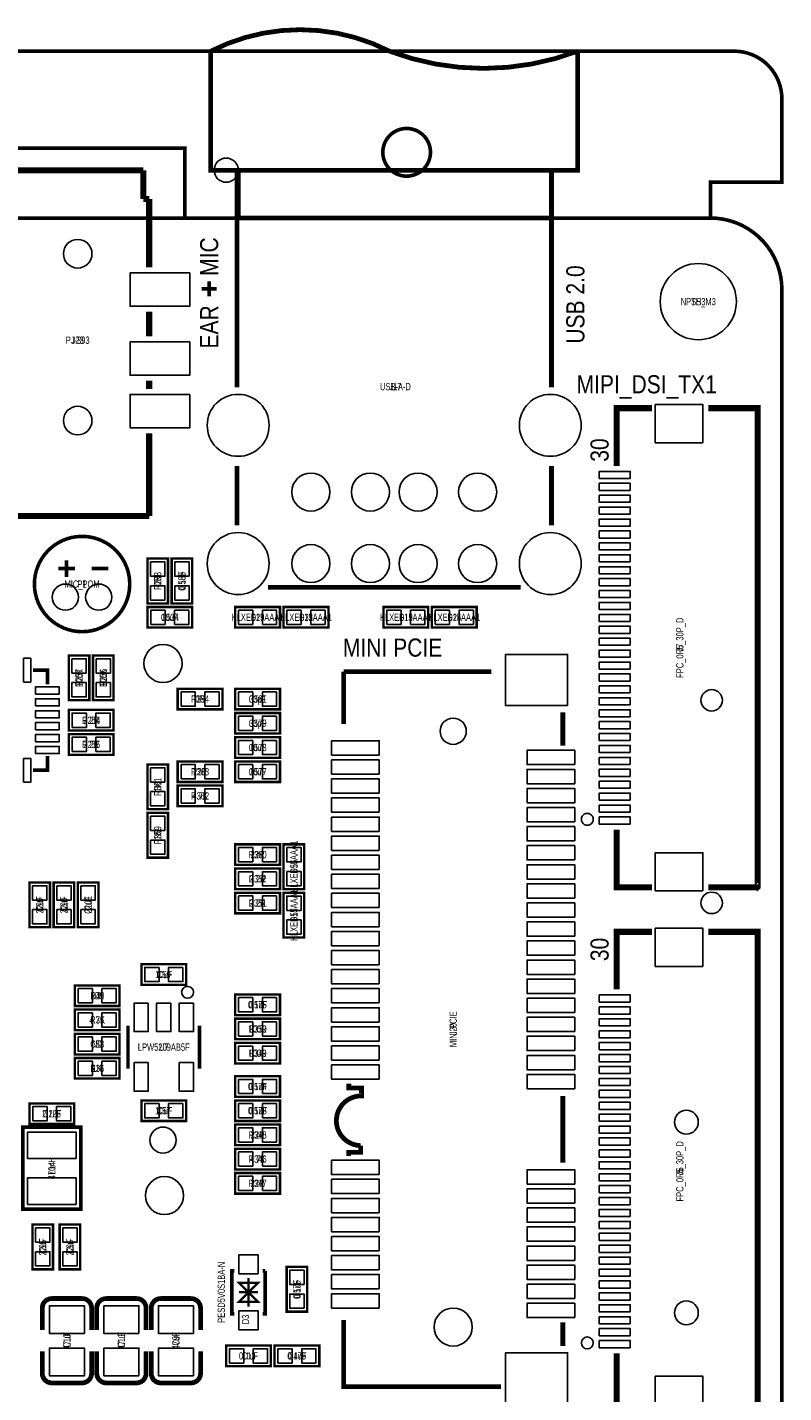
# Model space of a CAD drawing. Extents: x 0 to 125, y -10 to 88.
# Tile 10 of 10: x 93 to 125, y 31 to 88. Entities that reach past the tile are written whole.
import ezdxf
from ezdxf.enums import TextEntityAlignment as Align

# ---------------------------------------------------------------- set-up
doc = ezdxf.new("R2010")
doc.units = 0
for name, color, linetype in [('BG_OUTLINE', 12, 'CONTINUOUS'), ('BG_SILKSCREEN_TOP', 7, 'CONTINUOUS'), ('CV_SILKSCREEN_TOP', 52, 'CONTINUOUS'), ('PG_SILKSCREEN_TOP', 7, 'CONTINUOUS'), ('PIN_TOP', 92, 'CONTINUOUS'), ('RD_SILKSCREEN_TOP', 12, 'CONTINUOUS')]:
    doc.layers.add(name, color=color, linetype=linetype)

msp = doc.modelspace()

# ---------------------------------------------------------------- linework, layer by layer
at = {"layer": 'BG_OUTLINE', "const_width": 0.1524}
for points in [[(2.999994, 80.000094), (2.999994, 81.500091), (0, 81.500091), (0, 85.000084, -0.414214), (1.999996, 87.00008), (123.000008, 87.00008, -0.414214), (125.000004, 85.000084), (125.000004, 81.500091), (122.00001, 81.500091), (122.00001, 80.000094)], [(110.252002, 82.758077, 1), (108.252006, 82.758077, 1), (110.252002, 82.758077)], [(125.000004, 77.0001), (125.000004, 2.999994, -0.414214), (122.00001, 0), (2.999994, 0, -0.414214), (0, 2.999994), (0, 77.0001, -0.414214), (2.999994, 80.000094), (122.00001, 80.000094, -0.414214), (125.000004, 77.0001)]]:
    msp.add_lwpolyline(points, format="xyb", dxfattribs=at)
msp.add_lwpolyline([(91.059, 80.01), (91.059, 82.931), (99.949, 82.931), (99.949, 80.01)], dxfattribs=at)
at = {"layer": 'BG_SILKSCREEN_TOP'}
for points, const_width in [([(100.965, 77.343), (100.965, 76.708)], 0.1524), ([(100.6475, 77.0255), (101.2825, 77.0255)], 0.1524), ([(112.805566, 60.96635), (106.605476, 60.96635)], 0.2), ([(106.605781, 60.966045), (106.605781, 58.766151)], 0.2), ([(115.80556, 57.866153), (115.80556, 59.26615)], 0.2), ([(115.80556, 40.366163), (115.80556, 43.166157)], 0.2), ([(106.605781, 33.76615), (106.605781, 30.966156), (113.21636, 30.966156)], 0.2), ([(115.80556, 32.666153), (115.80556, 33.666151)], 0.2)]:
    msp.add_lwpolyline(points, dxfattribs=dict(at, const_width=const_width))
at = {"layer": 'BG_SILKSCREEN_TOP', "const_width": 0.2}
msp.add_lwpolyline([(106.819065, 40.640457), (106.819065, 40.800757), (107.323077, 40.800757), (107.323077, 41.079344, -0.98891), (107.346877, 43.166563), (107.358866, 43.166563), (107.358866, 43.492344), (106.825161, 43.492344), (106.825161, 43.676062)], format="xyb", dxfattribs=at)
at = {"layer": 'PG_SILKSCREEN_TOP'}
for points, const_width in [([(101.03198, 87.001121, -0.240364), (108.53199, 87.001121)], 0.2), ([(108.53199, 87.001121, 0.182961), (116.432, 87.001121)], 0.2), ([(97.630996, 64.643, 1.000001), (93.631004, 64.642975, 0.999999), (97.630996, 64.643)], 0.150012), ([(106.819065, 40.64066), (106.819065, 40.800757), (107.322976, 40.800757), (107.322976, 41.079445, -0.988668), (107.346775, 43.166563), (107.358663, 43.166563), (107.358663, 43.492445), (106.825059, 43.492445), (106.825059, 43.67624)], 0.2), ([(95.631, 34.662872), (94.361, 34.663126, 0.414214), (93.96095, 34.263076)], 0.199898), ([(96.03105, 33.343088), (96.03105, 34.263076, 0.4144), (95.631, 34.662872)], 0.199898), ([(97.917, 34.662872), (96.647, 34.663126, 0.414214), (96.24695, 34.263076)], 0.199898), ([(98.31705, 33.343088), (98.31705, 34.263076, 0.4144), (97.917, 34.662872)], 0.199898), ([(100.203, 34.662872), (98.933, 34.663126, 0.414214), (98.53295, 34.263076)], 0.199898), ([(100.60305, 33.343088), (100.60305, 34.263076, 0.4144), (100.203, 34.662872)], 0.199898), ([(93.96095, 32.442912), (93.96095, 31.522924, 0.414214), (94.361, 31.122874)], 0.199898), ([(96.24695, 32.442912), (96.24695, 31.522924, 0.414214), (96.647, 31.122874)], 0.199898), ([(98.53295, 32.442912), (98.53295, 31.522924, 0.414214), (98.933, 31.122874)], 0.199898), ([(94.361, 31.122874), (95.631, 31.122874, 0.414214), (96.03105, 31.522924)], 0.199898), ([(96.647, 31.122874), (97.917, 31.122874, 0.414214), (98.31705, 31.522924)], 0.199898), ([(98.933, 31.122874), (100.203, 31.122874, 0.414214), (100.60305, 31.522924)], 0.199898)]:
    msp.add_lwpolyline(points, format="xyb", dxfattribs=dict(at, const_width=const_width))
for points, const_width in [([(101.03198, 87.001121), (101.03198, 82.001131), (116.432, 82.001131), (116.432, 87.001121)], 0.2), ([(98.196781, 82.00009), (92.696868, 82.00009)], 0.254), ([(98.196781, 80.799889), (98.196781, 82.00009)], 0.254), ([(102.131978, 72.901124), (102.131978, 82.001131), (115.332002, 82.001131), (115.332002, 72.901124)], 0.2), ([(102.182092, 82.001131), (102.182092, 80.001135), (115.332002, 80.001135), (115.332002, 82.001131)], 0.2), ([(98.446971, 80.799889), (98.196781, 80.799889)], 0.254), ([(98.446971, 79.84998), (98.446971, 80.799889)], 0.254), ([(98.446971, 79.899993), (98.446971, 79.84998)], 0.254), ([(98.446971, 77.931289), (98.446971, 79.899993)], 0.254), ([(98.446971, 76.068885), (98.446971, 75.031092)], 0.254), ([(98.446971, 73.168993), (98.446971, 72.831173)], 0.254), ([(118.064001, 69.602248), (118.064001, 72.021141), (119.552898, 72.021141)], 0.254), ([(121.915098, 72.021141), (123.984004, 72.021141), (123.984004, 51.931037), (123.973996, 51.921054), (123.973895, 51.921156), (121.915098, 51.921156)], 0.254), ([(98.446971, 67.499992), (98.446971, 70.96887)], 0.254), ([(102.131978, 67.101136), (102.131978, 69.601131)], 0.2), ([(115.332002, 69.601131), (115.332002, 67.101136)], 0.2), ([(92.446983, 67.499992), (98.446971, 67.499992)], 0.254), ([(94.631002, 65.292986), (95.331001, 65.292986)], 0.150012), ([(94.980989, 64.942999), (94.980989, 65.642998)], 0.150012), ([(96.030999, 65.292986), (96.730998, 65.292986)], 0.150012), ([(99.2378, 65.7098), (99.2378, 63.8302), (98.3742, 63.8302), (98.3742, 65.7098), (99.2378, 65.7098)], 0.1016), ([(100.2538, 65.7098), (100.2538, 63.8302), (99.3902, 63.8302), (99.3902, 65.7098), (100.2538, 65.7098)], 0.1016), ([(114.031979, 64.501116), (103.432, 64.501116)], 0.2), ([(98.3742, 63.6778), (100.2538, 63.6778), (100.2538, 62.8142), (98.3742, 62.8142), (98.3742, 63.6778)], 0.1016), ([(102.0572, 63.6778), (103.9368, 63.6778), (103.9368, 62.8142), (102.0572, 62.8142), (102.0572, 63.6778)], 0.1016), ([(105.9688, 62.8142), (104.0892, 62.8142), (104.0892, 63.6778), (105.9688, 63.6778), (105.9688, 62.8142)], 0.1016), ([(108.2802, 63.6778), (110.1598, 63.6778), (110.1598, 62.8142), (108.2802, 62.8142), (108.2802, 63.6778)], 0.1016), ([(112.1918, 62.8142), (110.3122, 62.8142), (110.3122, 63.6778), (112.1918, 63.6778), (112.1918, 62.8142)], 0.1016), ([(95.9358, 61.6458), (95.9358, 59.7662), (95.0722, 59.7662), (95.0722, 61.6458), (95.9358, 61.6458)], 0.1016), ([(96.9518, 61.6458), (96.9518, 59.7662), (96.0882, 59.7662), (96.0882, 61.6458), (96.9518, 61.6458)], 0.1016), ([(94.174996, 60.427997), (94.174996, 61.027996), (93.574997, 61.027996)], 0.150012), ([(99.6442, 60.2488), (101.5238, 60.2488), (101.5238, 59.3852), (99.6442, 59.3852), (99.6442, 60.2488)], 0.1016), ([(103.9368, 59.3852), (102.0572, 59.3852), (102.0572, 60.2488), (103.9368, 60.2488), (103.9368, 59.3852)], 0.1016), ([(95.0722, 59.3598), (96.9518, 59.3598), (96.9518, 58.4962), (95.0722, 58.4962), (95.0722, 59.3598)], 0.1016), ([(103.9368, 58.3692), (102.0572, 58.3692), (102.0572, 59.2328), (103.9368, 59.2328), (103.9368, 58.3692)], 0.1016), ([(115.80556, 57.866153), (115.80556, 59.26615)], 0.2), ([(95.0722, 58.3438), (96.9518, 58.3438), (96.9518, 57.4802), (95.0722, 57.4802), (95.0722, 58.3438)], 0.1016), ([(103.9368, 57.3532), (102.0572, 57.3532), (102.0572, 58.2168), (103.9368, 58.2168), (103.9368, 57.3532)], 0.1016), ([(93.574997, 56.828004), (94.174996, 56.828004), (94.174996, 57.428003)], 0.150012), ([(98.3742, 55.1942), (98.3742, 57.0738), (99.2378, 57.0738), (99.2378, 55.1942), (98.3742, 55.1942)], 0.1016), ([(99.6442, 57.2008), (101.5238, 57.2008), (101.5238, 56.3372), (99.6442, 56.3372), (99.6442, 57.2008)], 0.1016), ([(103.9368, 56.3372), (102.0572, 56.3372), (102.0572, 57.2008), (103.9368, 57.2008), (103.9368, 56.3372)], 0.1016), ([(99.6442, 56.1848), (101.5238, 56.1848), (101.5238, 55.3212), (99.6442, 55.3212), (99.6442, 56.1848)], 0.1016), ([(99.2378, 55.0418), (99.2378, 53.1622), (98.3742, 53.1622), (98.3742, 55.0418), (99.2378, 55.0418)], 0.1016), ([(118.064001, 54.339846), (118.064001, 51.921156), (119.552898, 51.921156)], 0.254), ([(102.0572, 53.72194), (103.9368, 53.72194), (103.9368, 52.85834), (102.0572, 52.85834), (102.0572, 53.72194)], 0.1016), ([(104.9528, 53.72194), (104.9528, 51.84234), (104.0892, 51.84234), (104.0892, 53.72194), (104.9528, 53.72194)], 0.1016), ([(103.9368, 51.84234), (102.0572, 51.84234), (102.0572, 52.70594), (103.9368, 52.70594), (103.9368, 51.84234)], 0.1016), ([(94.2848, 52.1208), (94.2848, 50.2412), (93.4212, 50.2412), (93.4212, 52.1208), (94.2848, 52.1208)], 0.1016), ([(95.3008, 52.1208), (95.3008, 50.2412), (94.4372, 50.2412), (94.4372, 52.1208), (95.3008, 52.1208)], 0.1016), ([(96.3168, 52.1208), (96.3168, 50.2412), (95.4532, 50.2412), (95.4532, 52.1208), (96.3168, 52.1208)], 0.1016), ([(103.9368, 50.82634), (102.0572, 50.82634), (102.0572, 51.68994), (103.9368, 51.68994), (103.9368, 50.82634)], 0.1016), ([(104.0892, 49.81034), (104.0892, 51.68994), (104.9528, 51.68994), (104.9528, 49.81034), (104.0892, 49.81034)], 0.1016), ([(118.064001, 47.631248), (118.064001, 50.050141), (119.552898, 50.050141)], 0.254), ([(121.915098, 50.050141), (123.984004, 50.050141), (123.984004, 29.960037), (123.973996, 29.950054), (123.973895, 29.950156), (121.915098, 29.950156)], 0.254), ([(99.9998, 47.8282), (98.1202, 47.8282), (98.1202, 48.6918), (99.9998, 48.6918), (99.9998, 47.8282)], 0.1016), ([(95.3262, 47.8028), (97.2058, 47.8028), (97.2058, 46.9392), (95.3262, 46.9392), (95.3262, 47.8028)], 0.1016), ([(103.9368, 46.5582), (102.0572, 46.5582), (102.0572, 47.4218), (103.9368, 47.4218), (103.9368, 46.5582)], 0.1016), ([(97.2058, 45.9232), (95.3262, 45.9232), (95.3262, 46.7868), (97.2058, 46.7868), (97.2058, 45.9232)], 0.1016), ([(103.9368, 45.5422), (102.0572, 45.5422), (102.0572, 46.4058), (103.9368, 46.4058), (103.9368, 45.5422)], 0.1016), ([(97.560003, 44.312002), (97.560003, 46.111998)], 0.150012), ([(100.559997, 46.111998), (100.559997, 44.312002)], 0.150012), ([(97.2058, 44.9072), (95.3262, 44.9072), (95.3262, 45.7708), (97.2058, 45.7708), (97.2058, 44.9072)], 0.1016), ([(103.9368, 44.5262), (102.0572, 44.5262), (102.0572, 45.3898), (103.9368, 45.3898), (103.9368, 44.5262)], 0.1016), ([(95.3262, 44.7548), (97.2058, 44.7548), (97.2058, 43.8912), (95.3262, 43.8912), (95.3262, 44.7548)], 0.1016), ([(102.0572, 43.9928), (103.9368, 43.9928), (103.9368, 43.1292), (102.0572, 43.1292), (102.0572, 43.9928)], 0.1016), ([(99.9998, 42.1132), (98.1202, 42.1132), (98.1202, 42.9768), (99.9998, 42.9768), (99.9998, 42.1132)], 0.1016), ([(102.0572, 42.9768), (103.9368, 42.9768), (103.9368, 42.1132), (102.0572, 42.1132), (102.0572, 42.9768)], 0.1016), ([(115.80556, 40.366163), (115.80556, 43.166157)], 0.2), ([(93.4212, 42.8498), (95.3008, 42.8498), (95.3008, 41.9862), (93.4212, 41.9862), (93.4212, 42.8498)], 0.1016), ([(95.58401, 38.413182), (95.58401, 41.850818), (93.143832, 41.850818), (93.143832, 38.412928), (95.58401, 38.412928), (95.58401, 38.413182)], 0.1524), ([(102.0572, 41.9608), (103.9368, 41.9608), (103.9368, 41.0972), (102.0572, 41.0972), (102.0572, 41.9608)], 0.1016), ([(102.0572, 40.9448), (103.9368, 40.9448), (103.9368, 40.0812), (102.0572, 40.0812), (102.0572, 40.9448)], 0.1016), ([(102.0572, 39.9288), (103.9368, 39.9288), (103.9368, 39.0652), (102.0572, 39.0652), (102.0572, 39.9288)], 0.1016), ([(94.4118, 37.7698), (94.4118, 35.8902), (93.5482, 35.8902), (93.5482, 37.7698), (94.4118, 37.7698)], 0.1016), ([(95.5548, 37.7698), (95.5548, 35.8902), (94.6912, 35.8902), (94.6912, 37.7698), (95.5548, 37.7698)], 0.1016), ([(102.016001, 35.824998), (101.916001, 35.824998), (101.916001, 34.025002), (102.016001, 34.025002)], 0.150012), ([(102.616, 35.524999), (102.616, 34.325001)], 0.1), ([(103.315999, 35.824998), (103.315999, 34.025002), (103.215999, 34.025002)], 0.150012), ([(103.315999, 35.824998), (103.215999, 35.824998)], 0.150012), ([(104.2162, 34.1122), (104.2162, 35.9918), (105.0798, 35.9918), (105.0798, 34.1122), (104.2162, 34.1122)], 0.1016), ([(102.616, 34.925), (102.216001, 35.324999), (103.015999, 35.324999), (102.616, 34.925), (103.015999, 34.525001), (102.216001, 34.525001), (102.616, 34.925)], 0.1), ([(102.216001, 34.925), (103.015999, 34.925)], 0.1), ([(93.96095, 34.263076), (93.96095, 33.343088)], 0.199898), ([(96.24695, 34.263076), (96.24695, 33.343088)], 0.199898), ([(98.53295, 34.263076), (98.53295, 33.343088)], 0.199898), ([(115.80556, 32.666153), (115.80556, 33.666151)], 0.2), ([(101.6762, 32.6898), (103.5558, 32.6898), (103.5558, 31.8262), (101.6762, 31.8262), (101.6762, 32.6898)], 0.1016), ([(103.7082, 32.6898), (105.5878, 32.6898), (105.5878, 31.8262), (103.7082, 31.8262), (103.7082, 32.6898)], 0.1016), ([(96.03105, 31.522924), (96.03105, 32.442912)], 0.199898), ([(98.31705, 31.522924), (98.31705, 32.442912)], 0.199898), ([(100.60305, 31.522924), (100.60305, 32.442912)], 0.199898), ([(118.064001, 32.368846), (118.064001, 29.950156), (119.552898, 29.950156)], 0.254)]:
    msp.add_lwpolyline(points, dxfattribs=dict(at, const_width=const_width))
for points in [[(117.083992, 54.771036, 1), (116.584009, 54.771058, 1)], [(100.309985, 47.511995, 1), (99.810015, 47.512005, 1)], [(117.083992, 32.800036, 1), (116.584009, 32.800058, 1)]]:
    msp.add_lwpolyline(points, format="xyb", close=True, dxfattribs=at)
at = {"layer": 'PIN_TOP'}
for points in [[(100.147133, 77.700073), (100.147133, 76.300076), (97.647036, 76.300076), (97.647036, 77.700073)], [(100.147133, 74.800181), (100.147133, 73.400183), (97.647036, 73.400183), (97.647036, 74.800181)], [(100.147133, 72.599982), (100.147133, 71.199985), (97.647036, 71.199985), (97.647036, 72.599982)], [(121.684009, 70.571106), (119.684013, 70.571106), (119.684013, 72.171001), (121.684009, 72.171001)], [(118.633989, 69.071249), (117.333992, 69.071249), (117.333992, 69.371248), (118.633989, 69.371248)], [(118.633989, 68.571046), (117.333992, 68.571046), (117.333992, 68.871046), (118.633989, 68.871046)], [(118.633989, 68.071251), (117.333992, 68.071251), (117.333992, 68.37125), (118.633989, 68.37125)], [(118.633989, 67.57115), (117.333992, 67.57115), (117.333992, 67.87115), (118.633989, 67.87115)], [(118.633989, 67.071253), (117.333992, 67.071253), (117.333992, 67.371252), (118.633989, 67.371252)], [(118.633989, 66.571152), (117.333992, 66.571152), (117.333992, 66.871151), (118.633989, 66.871151)], [(118.633989, 66.071255), (117.333992, 66.071255), (117.333992, 66.371254), (118.633989, 66.371254)], [(98.506305, 65.569567), (99.105695, 65.569567), (99.105695, 64.970177), (98.506305, 64.970177)], [(99.522305, 65.569567), (100.121695, 65.569567), (100.121695, 64.970177), (99.522305, 64.970177)], [(118.633989, 65.571154), (117.333992, 65.571154), (117.333992, 65.871153), (118.633989, 65.871153)], [(118.633989, 65.071257), (117.333992, 65.071257), (117.333992, 65.371256), (118.633989, 65.371256)], [(118.633989, 64.571156), (117.333992, 64.571156), (117.333992, 64.871156), (118.633989, 64.871156)], [(98.506305, 64.569823), (99.105695, 64.569823), (99.105695, 63.970433), (98.506305, 63.970433)], [(99.522305, 64.569823), (100.121695, 64.569823), (100.121695, 63.970433), (99.522305, 63.970433)], [(118.633989, 64.071259), (117.333992, 64.071259), (117.333992, 64.371258), (118.633989, 64.371258)], [(118.633989, 63.571158), (117.333992, 63.571158), (117.333992, 63.871158), (118.633989, 63.871158)], [(98.514433, 62.946305), (98.514433, 63.545695), (99.113823, 63.545695), (99.113823, 62.946305)], [(99.514177, 62.946305), (99.514177, 63.545695), (100.113567, 63.545695), (100.113567, 62.946305)], [(102.197433, 62.946305), (102.197433, 63.545695), (102.796823, 63.545695), (102.796823, 62.946305)], [(103.197177, 62.946305), (103.197177, 63.545695), (103.796567, 63.545695), (103.796567, 62.946305)], [(104.828823, 63.545695), (104.828823, 62.946305), (104.229433, 62.946305), (104.229433, 63.545695)], [(105.828567, 63.545695), (105.828567, 62.946305), (105.229177, 62.946305), (105.229177, 63.545695)], [(108.420433, 62.946305), (108.420433, 63.545695), (109.019823, 63.545695), (109.019823, 62.946305)], [(109.420177, 62.946305), (109.420177, 63.545695), (110.019567, 63.545695), (110.019567, 62.946305)], [(111.051823, 63.545695), (111.051823, 62.946305), (110.452433, 62.946305), (110.452433, 63.545695)], [(112.051567, 63.545695), (112.051567, 62.946305), (111.452177, 62.946305), (111.452177, 63.545695)], [(118.633989, 63.071235), (117.333992, 63.071235), (117.333992, 63.371235), (118.633989, 63.371235)], [(118.633989, 62.571135), (117.333992, 62.571135), (117.333992, 62.871134), (118.633989, 62.871134)], [(118.633989, 62.071237), (117.333992, 62.071237), (117.333992, 62.371237), (118.633989, 62.371237)], [(93.174896, 60.528098), (93.174896, 61.528096), (93.474896, 61.528096), (93.474896, 60.528098)], [(95.204305, 61.505567), (95.803695, 61.505567), (95.803695, 60.906177), (95.204305, 60.906177)], [(96.220305, 61.505567), (96.819695, 61.505567), (96.819695, 60.906177), (96.220305, 60.906177)], [(116.005559, 59.541156), (113.405564, 59.541156), (113.405564, 61.691164), (116.005559, 61.691164)], [(118.633989, 61.571137), (117.333992, 61.571137), (117.333992, 61.871136), (118.633989, 61.871136)], [(118.633989, 61.071239), (117.333992, 61.071239), (117.333992, 61.371239), (118.633989, 61.371239)], [(118.633989, 60.571139), (117.333992, 60.571139), (117.333992, 60.871138), (118.633989, 60.871138)], [(93.675098, 60.027896), (93.675098, 60.327896), (94.675096, 60.327896), (94.675096, 60.027896)], [(95.204305, 60.505823), (95.803695, 60.505823), (95.803695, 59.906433), (95.204305, 59.906433)], [(96.220305, 60.505823), (96.819695, 60.505823), (96.819695, 59.906433), (96.220305, 59.906433)], [(118.633989, 60.071241), (117.333992, 60.071241), (117.333992, 60.371241), (118.633989, 60.371241)], [(93.675098, 59.528075), (93.675098, 59.828074), (94.675096, 59.828074), (94.675096, 59.528075)], [(99.784433, 59.517305), (99.784433, 60.116695), (100.383823, 60.116695), (100.383823, 59.517305)], [(100.784177, 59.517305), (100.784177, 60.116695), (101.383567, 60.116695), (101.383567, 59.517305)], [(102.796823, 60.116695), (102.796823, 59.517305), (102.197433, 59.517305), (102.197433, 60.116695)], [(103.796567, 60.116695), (103.796567, 59.517305), (103.197177, 59.517305), (103.197177, 60.116695)], [(118.633989, 59.571141), (117.333992, 59.571141), (117.333992, 59.87114), (118.633989, 59.87114)], [(93.675098, 59.027898), (93.675098, 59.327898), (94.675096, 59.327898), (94.675096, 59.027898)], [(95.212433, 58.628305), (95.212433, 59.227695), (95.811823, 59.227695), (95.811823, 58.628305)], [(96.212177, 58.628305), (96.212177, 59.227695), (96.811567, 59.227695), (96.811567, 58.628305)], [(102.796823, 59.100695), (102.796823, 58.501305), (102.197433, 58.501305), (102.197433, 59.100695)], [(103.796567, 59.100695), (103.796567, 58.501305), (103.197177, 58.501305), (103.197177, 59.100695)], [(118.633989, 59.071243), (117.333992, 59.071243), (117.333992, 59.371243), (118.633989, 59.371243)], [(93.675098, 58.528077), (93.675098, 58.828076), (94.675096, 58.828076), (94.675096, 58.528077)], [(118.633989, 58.571143), (117.333992, 58.571143), (117.333992, 58.871142), (118.633989, 58.871142)], [(93.675098, 58.0279), (93.675098, 58.3279), (94.675096, 58.3279), (94.675096, 58.0279)], [(95.212433, 57.612305), (95.212433, 58.211695), (95.811823, 58.211695), (95.811823, 57.612305)], [(96.212177, 57.612305), (96.212177, 58.211695), (96.811567, 58.211695), (96.811567, 57.612305)], [(102.796823, 58.084695), (102.796823, 57.485305), (102.197433, 57.485305), (102.197433, 58.084695)], [(103.796567, 58.084695), (103.796567, 57.485305), (103.197177, 57.485305), (103.197177, 58.084695)], [(108.105575, 57.466154), (106.105579, 57.466154), (106.105579, 58.066153), (108.105575, 58.066153)], [(118.633989, 58.071245), (117.333992, 58.071245), (117.333992, 58.371245), (118.633989, 58.371245)], [(118.633989, 57.571145), (117.333992, 57.571145), (117.333992, 57.871144), (118.633989, 57.871144)], [(93.174896, 56.327904), (93.174896, 57.327902), (93.474896, 57.327902), (93.474896, 56.327904)], [(93.675098, 57.528079), (93.675098, 57.828078), (94.675096, 57.828078), (94.675096, 57.528079)], [(116.305559, 57.066155), (114.305563, 57.066155), (114.305563, 57.666153), (116.305559, 57.666153)], [(118.633989, 57.071247), (117.333992, 57.071247), (117.333992, 57.371247), (118.633989, 57.371247)], [(99.105695, 56.334177), (98.506305, 56.334177), (98.506305, 56.933567), (99.105695, 56.933567)], [(99.784433, 56.469305), (99.784433, 57.068695), (100.383823, 57.068695), (100.383823, 56.469305)], [(100.784177, 56.469305), (100.784177, 57.068695), (101.383567, 57.068695), (101.383567, 56.469305)], [(102.796823, 57.068695), (102.796823, 56.469305), (102.197433, 56.469305), (102.197433, 57.068695)], [(103.796567, 57.068695), (103.796567, 56.469305), (103.197177, 56.469305), (103.197177, 57.068695)], [(108.105575, 56.666155), (106.105579, 56.666155), (106.105579, 57.266154), (108.105575, 57.266154)], [(116.305559, 56.266156), (114.305563, 56.266156), (114.305563, 56.866155), (116.305559, 56.866155)], [(118.633989, 56.571147), (117.333992, 56.571147), (117.333992, 56.871146), (118.633989, 56.871146)], [(108.105575, 55.866157), (106.105579, 55.866157), (106.105579, 56.466156), (108.105575, 56.466156)], [(118.633989, 56.071249), (117.333992, 56.071249), (117.333992, 56.371249), (118.633989, 56.371249)], [(99.105695, 55.334433), (98.506305, 55.334433), (98.506305, 55.933823), (99.105695, 55.933823)], [(99.784433, 55.453305), (99.784433, 56.052695), (100.383823, 56.052695), (100.383823, 55.453305)], [(100.784177, 55.453305), (100.784177, 56.052695), (101.383567, 56.052695), (101.383567, 55.453305)], [(108.105575, 55.066159), (106.105579, 55.066159), (106.105579, 55.666157), (108.105575, 55.666157)], [(116.305559, 55.466158), (114.305563, 55.466158), (114.305563, 56.066157), (116.305559, 56.066157)], [(118.633989, 55.571149), (117.333992, 55.571149), (117.333992, 55.871148), (118.633989, 55.871148)], [(116.305559, 54.666159), (114.305563, 54.666159), (114.305563, 55.266158), (116.305559, 55.266158)], [(118.633989, 55.071251), (117.333992, 55.071251), (117.333992, 55.371251), (118.633989, 55.371251)], [(98.506305, 54.901567), (99.105695, 54.901567), (99.105695, 54.302177), (98.506305, 54.302177)], [(108.105575, 54.26616), (106.105579, 54.26616), (106.105579, 54.866159), (108.105575, 54.866159)], [(116.305559, 53.866161), (114.305563, 53.866161), (114.305563, 54.46616), (116.305559, 54.46616)], [(118.633989, 54.571151), (117.333992, 54.571151), (117.333992, 54.87115), (118.633989, 54.87115)], [(98.506305, 53.901823), (99.105695, 53.901823), (99.105695, 53.302433), (98.506305, 53.302433)], [(108.105575, 53.466162), (106.105579, 53.466162), (106.105579, 54.066161), (108.105575, 54.066161)], [(102.197433, 52.990445), (102.197433, 53.589834), (102.796823, 53.589834), (102.796823, 52.990445)], [(103.197177, 52.990445), (103.197177, 53.589834), (103.796567, 53.589834), (103.796567, 52.990445)], [(104.221305, 53.581706), (104.820695, 53.581706), (104.820695, 52.982317), (104.221305, 52.982317)], [(116.305559, 53.066163), (114.305563, 53.066163), (114.305563, 53.666161), (116.305559, 53.666161)], [(121.684009, 51.771093), (119.684013, 51.771093), (119.684013, 53.370988), (121.684009, 53.370988)], [(108.105575, 52.666163), (106.105579, 52.666163), (106.105579, 53.266162), (108.105575, 53.266162)], [(116.305559, 52.266164), (114.305563, 52.266164), (114.305563, 52.866163), (116.305559, 52.866163)], [(102.796823, 52.573834), (102.796823, 51.974445), (102.197433, 51.974445), (102.197433, 52.573834)], [(103.796567, 52.573834), (103.796567, 51.974445), (103.197177, 51.974445), (103.197177, 52.573834)], [(104.221305, 52.581962), (104.820695, 52.581962), (104.820695, 51.982573), (104.221305, 51.982573)], [(108.105575, 51.86614), (106.105579, 51.86614), (106.105579, 52.466138), (108.105575, 52.466138)], [(93.553305, 51.980567), (94.152695, 51.980567), (94.152695, 51.381177), (93.553305, 51.381177)], [(94.569305, 51.980567), (95.168695, 51.980567), (95.168695, 51.381177), (94.569305, 51.381177)], [(95.585305, 51.980567), (96.184695, 51.980567), (96.184695, 51.381177), (95.585305, 51.381177)], [(108.105575, 51.066141), (106.105579, 51.066141), (106.105579, 51.66614), (108.105575, 51.66614)], [(116.305559, 51.46614), (114.305563, 51.46614), (114.305563, 52.066139), (116.305559, 52.066139)], [(102.796823, 51.557834), (102.796823, 50.958445), (102.197433, 50.958445), (102.197433, 51.557834)], [(103.796567, 51.557834), (103.796567, 50.958445), (103.197177, 50.958445), (103.197177, 51.557834)], [(104.820695, 50.950317), (104.221305, 50.950317), (104.221305, 51.549706), (104.820695, 51.549706)], [(116.305559, 50.666142), (114.305563, 50.666142), (114.305563, 51.266141), (116.305559, 51.266141)], [(93.553305, 50.980823), (94.152695, 50.980823), (94.152695, 50.381433), (93.553305, 50.381433)], [(94.569305, 50.980823), (95.168695, 50.980823), (95.168695, 50.381433), (94.569305, 50.381433)], [(95.585305, 50.980823), (96.184695, 50.980823), (96.184695, 50.381433), (95.585305, 50.381433)], [(104.820695, 49.950573), (104.221305, 49.950573), (104.221305, 50.549962), (104.820695, 50.549962)], [(108.105575, 50.266143), (106.105579, 50.266143), (106.105579, 50.866142), (108.105575, 50.866142)], [(116.305559, 49.866144), (114.305563, 49.866144), (114.305563, 50.466142), (116.305559, 50.466142)], [(108.105575, 49.466144), (106.105579, 49.466144), (106.105579, 50.066143), (108.105575, 50.066143)], [(121.684009, 48.600106), (119.684013, 48.600106), (119.684013, 50.200001), (121.684009, 50.200001)], [(116.305559, 49.066145), (114.305563, 49.066145), (114.305563, 49.666144), (116.305559, 49.666144)], [(108.105575, 48.666146), (106.105579, 48.666146), (106.105579, 49.266145), (108.105575, 49.266145)], [(116.305559, 48.266147), (114.305563, 48.266147), (114.305563, 48.866146), (116.305559, 48.866146)], [(98.859823, 48.559695), (98.859823, 47.960305), (98.260433, 47.960305), (98.260433, 48.559695)], [(99.859567, 48.559695), (99.859567, 47.960305), (99.260177, 47.960305), (99.260177, 48.559695)], [(108.105575, 47.866148), (106.105579, 47.866148), (106.105579, 48.466146), (108.105575, 48.466146)], [(95.466433, 47.071305), (95.466433, 47.670695), (96.065823, 47.670695), (96.065823, 47.071305)], [(96.466177, 47.071305), (96.466177, 47.670695), (97.065567, 47.670695), (97.065567, 47.071305)], [(108.105575, 47.066149), (106.105579, 47.066149), (106.105579, 47.666148), (108.105575, 47.666148)], [(116.305559, 47.466148), (114.305563, 47.466148), (114.305563, 48.066147), (116.305559, 48.066147)], [(98.409684, 47.061463), (98.409684, 45.862557), (97.810295, 45.862557), (97.810295, 47.061463)], [(99.359695, 47.061463), (99.359695, 45.862557), (98.760305, 45.862557), (98.760305, 47.061463)], [(100.309705, 47.061463), (100.309705, 45.862557), (99.710316, 45.862557), (99.710316, 47.061463)], [(102.796823, 47.289695), (102.796823, 46.690305), (102.197433, 46.690305), (102.197433, 47.289695)], [(103.796567, 47.289695), (103.796567, 46.690305), (103.197177, 46.690305), (103.197177, 47.289695)], [(116.305559, 46.66615), (114.305563, 46.66615), (114.305563, 47.266149), (116.305559, 47.266149)], [(118.633989, 47.100249), (117.333992, 47.100249), (117.333992, 47.400248), (118.633989, 47.400248)], [(96.065823, 46.654695), (96.065823, 46.055305), (95.466433, 46.055305), (95.466433, 46.654695)], [(97.065567, 46.654695), (97.065567, 46.055305), (96.466177, 46.055305), (96.466177, 46.654695)], [(108.105575, 46.266151), (106.105579, 46.266151), (106.105579, 46.86615), (108.105575, 46.86615)], [(116.305559, 45.866152), (114.305563, 45.866152), (114.305563, 46.46615), (116.305559, 46.46615)], [(118.633989, 46.600046), (117.333992, 46.600046), (117.333992, 46.900046), (118.633989, 46.900046)], [(102.796823, 46.273695), (102.796823, 45.674305), (102.197433, 45.674305), (102.197433, 46.273695)], [(103.796567, 46.273695), (103.796567, 45.674305), (103.197177, 45.674305), (103.197177, 46.273695)], [(108.105575, 45.466152), (106.105579, 45.466152), (106.105579, 46.066151), (108.105575, 46.066151)], [(118.633989, 46.100251), (117.333992, 46.100251), (117.333992, 46.40025), (118.633989, 46.40025)], [(118.633989, 45.60015), (117.333992, 45.60015), (117.333992, 45.900149), (118.633989, 45.900149)], [(96.065823, 45.638695), (96.065823, 45.039305), (95.466433, 45.039305), (95.466433, 45.638695)], [(97.065567, 45.638695), (97.065567, 45.039305), (96.466177, 45.039305), (96.466177, 45.638695)], [(108.105575, 44.666154), (106.105579, 44.666154), (106.105579, 45.266153), (108.105575, 45.266153)], [(116.305559, 45.066153), (114.305563, 45.066153), (114.305563, 45.666152), (116.305559, 45.666152)], [(118.633989, 45.100253), (117.333992, 45.100253), (117.333992, 45.400252), (118.633989, 45.400252)], [(102.796823, 45.257695), (102.796823, 44.658305), (102.197433, 44.658305), (102.197433, 45.257695)], [(103.796567, 45.257695), (103.796567, 44.658305), (103.197177, 44.658305), (103.197177, 45.257695)], [(116.305559, 44.266155), (114.305563, 44.266155), (114.305563, 44.866154), (116.305559, 44.866154)], [(118.633989, 44.600152), (117.333992, 44.600152), (117.333992, 44.900152), (118.633989, 44.900152)], [(95.466433, 44.023305), (95.466433, 44.622695), (96.065823, 44.622695), (96.065823, 44.023305)], [(96.466177, 44.023305), (96.466177, 44.622695), (97.065567, 44.622695), (97.065567, 44.023305)], [(98.409684, 44.561442), (98.409684, 43.362537), (97.810295, 43.362537), (97.810295, 44.561442)], [(100.309705, 44.561442), (100.309705, 43.362537), (99.710316, 43.362537), (99.710316, 44.561442)], [(108.105575, 43.866156), (106.105579, 43.866156), (106.105579, 44.466154), (108.105575, 44.466154)], [(118.633989, 44.100255), (117.333992, 44.100255), (117.333992, 44.400254), (118.633989, 44.400254)], [(102.197433, 43.261305), (102.197433, 43.860695), (102.796823, 43.860695), (102.796823, 43.261305)], [(103.197177, 43.261305), (103.197177, 43.860695), (103.796567, 43.860695), (103.796567, 43.261305)], [(116.305559, 43.466156), (114.305563, 43.466156), (114.305563, 44.066155), (116.305559, 44.066155)], [(118.633989, 43.600154), (117.333992, 43.600154), (117.333992, 43.900153), (118.633989, 43.900153)], [(118.633989, 43.100257), (117.333992, 43.100257), (117.333992, 43.400256), (118.633989, 43.400256)], [(93.561433, 42.118305), (93.561433, 42.717695), (94.160823, 42.717695), (94.160823, 42.118305)], [(94.561177, 42.118305), (94.561177, 42.717695), (95.160567, 42.717695), (95.160567, 42.118305)], [(98.859823, 42.844695), (98.859823, 42.245305), (98.260433, 42.245305), (98.260433, 42.844695)], [(99.859567, 42.844695), (99.859567, 42.245305), (99.260177, 42.245305), (99.260177, 42.844695)], [(102.197433, 42.245305), (102.197433, 42.844695), (102.796823, 42.844695), (102.796823, 42.245305)], [(103.197177, 42.245305), (103.197177, 42.844695), (103.796567, 42.844695), (103.796567, 42.245305)], [(118.633989, 42.600156), (117.333992, 42.600156), (117.333992, 42.900155), (118.633989, 42.900155)], [(118.633989, 42.100259), (117.333992, 42.100259), (117.333992, 42.400258), (118.633989, 42.400258)], [(102.197433, 41.229305), (102.197433, 41.828695), (102.796823, 41.828695), (102.796823, 41.229305)], [(103.197177, 41.229305), (103.197177, 41.828695), (103.796567, 41.828695), (103.796567, 41.229305)], [(118.633989, 41.600158), (117.333992, 41.600158), (117.333992, 41.900157), (118.633989, 41.900157)], [(95.377, 40.53205), (93.345, 40.53205), (93.345, 41.64965), (95.377, 41.64965)], [(118.633989, 41.100235), (117.333992, 41.100235), (117.333992, 41.400235), (118.633989, 41.400235)], [(102.197433, 40.213305), (102.197433, 40.812695), (102.796823, 40.812695), (102.796823, 40.213305)], [(103.197177, 40.213305), (103.197177, 40.812695), (103.796567, 40.812695), (103.796567, 40.213305)], [(118.633989, 40.600135), (117.333992, 40.600135), (117.333992, 40.900134), (118.633989, 40.900134)], [(108.105575, 39.866164), (106.105579, 39.866164), (106.105579, 40.466162), (108.105575, 40.466162)], [(118.633989, 40.100237), (117.333992, 40.100237), (117.333992, 40.400237), (118.633989, 40.400237)], [(95.377, 38.61435), (93.345, 38.61435), (93.345, 39.73195), (95.377, 39.73195)], [(102.197433, 39.197305), (102.197433, 39.796695), (102.796823, 39.796695), (102.796823, 39.197305)], [(103.197177, 39.197305), (103.197177, 39.796695), (103.796567, 39.796695), (103.796567, 39.197305)], [(108.105575, 39.06614), (106.105579, 39.06614), (106.105579, 39.666139), (108.105575, 39.666139)], [(116.305559, 39.466164), (114.305563, 39.466164), (114.305563, 40.066163), (116.305559, 40.066163)], [(118.633989, 39.600137), (117.333992, 39.600137), (117.333992, 39.900136), (118.633989, 39.900136)], [(116.305559, 38.666141), (114.305563, 38.666141), (114.305563, 39.266139), (116.305559, 39.266139)], [(118.633989, 39.100239), (117.333992, 39.100239), (117.333992, 39.400239), (118.633989, 39.400239)], [(108.105575, 38.266141), (106.105579, 38.266141), (106.105579, 38.86614), (108.105575, 38.86614)], [(116.305559, 37.866142), (114.305563, 37.866142), (114.305563, 38.466141), (116.305559, 38.466141)], [(118.633989, 38.600139), (117.333992, 38.600139), (117.333992, 38.900138), (118.633989, 38.900138)], [(118.633989, 38.100241), (117.333992, 38.100241), (117.333992, 38.400241), (118.633989, 38.400241)], [(108.105575, 37.466143), (106.105579, 37.466143), (106.105579, 38.066142), (108.105575, 38.066142)], [(118.633989, 37.600141), (117.333992, 37.600141), (117.333992, 37.90014), (118.633989, 37.90014)], [(93.680305, 37.629567), (94.279695, 37.629567), (94.279695, 37.030177), (93.680305, 37.030177)], [(94.823305, 37.629567), (95.422695, 37.629567), (95.422695, 37.030177), (94.823305, 37.030177)], [(108.105575, 36.666145), (106.105579, 36.666145), (106.105579, 37.266143), (108.105575, 37.266143)], [(116.305559, 37.066144), (114.305563, 37.066144), (114.305563, 37.666143), (116.305559, 37.666143)], [(118.633989, 37.100243), (117.333992, 37.100243), (117.333992, 37.400243), (118.633989, 37.400243)], [(116.305559, 36.266145), (114.305563, 36.266145), (114.305563, 36.866144), (116.305559, 36.866144)], [(118.633989, 36.600143), (117.333992, 36.600143), (117.333992, 36.900142), (118.633989, 36.900142)], [(93.680305, 36.629823), (94.279695, 36.629823), (94.279695, 36.030433), (93.680305, 36.030433)], [(94.823305, 36.629823), (95.422695, 36.629823), (95.422695, 36.030433), (94.823305, 36.030433)], [(102.216001, 36.500003), (103.015999, 36.500003), (103.015999, 35.700005), (102.216001, 35.700005)], [(108.105575, 35.866146), (106.105579, 35.866146), (106.105579, 36.466145), (108.105575, 36.466145)], [(118.633989, 36.100245), (117.333992, 36.100245), (117.333992, 36.400245), (118.633989, 36.400245)], [(104.947695, 35.252177), (104.348305, 35.252177), (104.348305, 35.851567), (104.947695, 35.851567)], [(108.105575, 35.066148), (106.105579, 35.066148), (106.105579, 35.666147), (108.105575, 35.666147)], [(116.305559, 35.466147), (114.305563, 35.466147), (114.305563, 36.066146), (116.305559, 36.066146)], [(118.633989, 35.600145), (117.333992, 35.600145), (117.333992, 35.900144), (118.633989, 35.900144)], [(116.305559, 34.666149), (114.305563, 34.666149), (114.305563, 35.266147), (116.305559, 35.266147)], [(118.633989, 35.100247), (117.333992, 35.100247), (117.333992, 35.400247), (118.633989, 35.400247)], [(104.947695, 34.252433), (104.348305, 34.252433), (104.348305, 34.851823), (104.947695, 34.851823)], [(108.105575, 34.266149), (106.105579, 34.266149), (106.105579, 34.866148), (108.105575, 34.866148)], [(116.305559, 33.86615), (114.305563, 33.86615), (114.305563, 34.466149), (116.305559, 34.466149)], [(118.633989, 34.600147), (117.333992, 34.600147), (117.333992, 34.900146), (118.633989, 34.900146)], [(118.633989, 34.100249), (117.333992, 34.100249), (117.333992, 34.400249), (118.633989, 34.400249)], [(95.730949, 33.203007), (94.261051, 33.203007), (94.261051, 34.363025), (95.730949, 34.363025)], [(98.016949, 33.203007), (96.547051, 33.203007), (96.547051, 34.363025), (98.016949, 34.363025)], [(100.302949, 33.203007), (98.833051, 33.203007), (98.833051, 34.363025), (100.302949, 34.363025)], [(102.216001, 34.149995), (103.015999, 34.149995), (103.015999, 33.349997), (102.216001, 33.349997)], [(118.633989, 33.600149), (117.333992, 33.600149), (117.333992, 33.900148), (118.633989, 33.900148)], [(118.633989, 33.100251), (117.333992, 33.100251), (117.333992, 33.400251), (118.633989, 33.400251)], [(118.633989, 32.600151), (117.333992, 32.600151), (117.333992, 32.90015), (118.633989, 32.90015)], [(95.730949, 31.422975), (94.261051, 31.422975), (94.261051, 32.582993), (95.730949, 32.582993)], [(98.016949, 31.422975), (96.547051, 31.422975), (96.547051, 32.582993), (98.016949, 32.582993)], [(100.302949, 31.422975), (98.833051, 31.422975), (98.833051, 32.582993), (100.302949, 32.582993)], [(101.816433, 31.958305), (101.816433, 32.557695), (102.415823, 32.557695), (102.415823, 31.958305)], [(102.816177, 31.958305), (102.816177, 32.557695), (103.415567, 32.557695), (103.415567, 31.958305)], [(103.848433, 31.958305), (103.848433, 32.557695), (104.447823, 32.557695), (104.447823, 31.958305)], [(104.848177, 31.958305), (104.848177, 32.557695), (105.447567, 32.557695), (105.447567, 31.958305)], [(116.005559, 30.241138), (113.405564, 30.241138), (113.405564, 32.391147), (116.005559, 32.391147)], [(121.684009, 29.800093), (119.684013, 29.800093), (119.684013, 31.399988), (121.684009, 31.399988)]]:
    msp.add_lwpolyline(points, close=True, dxfattribs=at)
for centre, radius in [((101.68001, 82.008091), 0.508), ((95.446977, 78.500072), 0.599999), ((121.49201, 76.4921), 1.599997), ((102.182092, 71.301127), 1.299997), ((115.281888, 71.301127), 1.299997), ((95.446977, 71.500086), 0.599999), ((105.231895, 68.501031), 0.799998), ((107.731992, 68.501031), 0.799998), ((109.731988, 68.501031), 0.799998), ((112.232084, 68.501031), 0.799998), ((102.182092, 65.501037), 1.299997), ((115.281888, 65.501037), 1.299997), ((105.231895, 65.501037), 0.799998), ((107.731992, 65.501037), 0.799998), ((109.731988, 65.501037), 0.799998), ((112.232084, 65.501037), 0.799998), ((94.931001, 64.092988), 0.549999), ((96.330999, 64.092988), 0.549999), ((99.02698, 61.310672), 0.799998), ((122.055001, 59.765057), 0.449999), ((111.205569, 58.466152), 0.549999), ((122.055001, 51.265074), 0.449999), ((120.991071, 42.062019), 0.499999), ((99.02698, 41.310662), 0.549999), ((99.089464, 38.984072), 0.799998), ((120.991071, 34.062035), 0.499999), ((111.205569, 33.466151), 0.799998)]:
    msp.add_circle(centre, radius, dxfattribs=at)

# ---------------------------------------------------------------- texts
at = {"layer": 'BG_SILKSCREEN_TOP', "width": 0.866667}
for s, p in [('MIC', (101.346, 77.5716)), ('USB 2.0', (116.713, 74.7268)), ('EAR', (101.346, 74.5236))]:
    msp.add_text(s, height=0.762, rotation=90, dxfattribs=at).set_placement(p)
for s, p in [('MIPI_DSI_TX1', (116.3828, 72.644)), ('MINI PCIE', (106.5784, 61.595))]:
    msp.add_text(s, height=0.762, dxfattribs=at).set_placement(p)
at = {"layer": 'CV_SILKSCREEN_TOP', "width": 0.75}
for s, p in [('NPTH_M3', (121.49201, 76.3397)), ('PJ-393', (95.446977, 74.722685)), ('USB-A-D', (108.782002, 72.773692)), ('MIC_POM', (95.631, 64.4906)), ('10uF', (99.314, 63.0936)), ('KLXES15AAA1', (102.997, 63.0936)), ('KLXES15AAA1', (105.029, 63.0936)), ('KLXES15AAA1', (109.22, 63.0936)), ('KLXES15AAA1', (111.252, 63.0936)), ('0R', (100.584, 59.6646)), ('33pF', (102.997, 59.6646)), ('2.2R', (96.012, 58.7756)), ('33pF', (102.997, 58.6486)), ('2.2R', (96.012, 57.7596)), ('10uF', (102.997, 57.6326)), ('22R', (100.584, 56.6166)), ('10uF', (102.997, 56.6166)), ('4.7K', (100.584, 55.6006)), ('22R', (102.997, 53.13774)), ('2.2R', (102.997, 52.12174)), ('2.2R', (102.997, 51.10574)), ('10uF', (99.06, 48.1076)), ('10K', (96.266, 47.2186)), ('0.1uF', (102.997, 46.8376)), ('4.7K', (96.266, 46.2026)), ('100R', (102.997, 45.8216)), ('NC', (96.266, 45.1866)), ('LPW5209AB5F', (99.06, 45.0596)), ('100R', (102.997, 44.8056)), ('1K', (96.266, 44.1706)), ('0.1uF', (102.997, 43.4086)), ('2.2uF', (94.361, 42.2656)), ('10uF', (99.06, 42.3926)), ('0.1uF', (102.997, 42.3926)), ('22R', (102.997, 41.3766)), ('4.7K', (102.997, 40.3606)), ('22R', (102.997, 39.3446)), ('0.1uF', (102.616, 32.1056)), ('0.1uF', (104.648, 32.1056))]:
    msp.add_text(s, height=0.3048, dxfattribs=at).set_placement(p, align=Align.CENTER)
for s, p in [('0R', (98.9584, 64.769873)), ('0.1uF', (99.9744, 64.769873)), ('FPC_0R5_30P_D', (120.868897, 61.970768)), ('100K', (95.6564, 60.705873)), ('100K', (96.6724, 60.705873)), ('1K', (98.9584, 56.133873)), ('1K', (98.9584, 54.101873)), ('KLXES15AAA1', (104.6734, 52.782013)), ('KLXES15AAA1', (104.6734, 50.750013)), ('22uF', (94.0054, 51.180873)), ('22uF', (95.0214, 51.180873)), ('22uF', (96.0374, 51.180873)), ('MINI-PCIE', (111.357969, 45.966024)), ('FPC_0R5_30P_D', (120.868897, 39.999768)), ('470nH', (94.5134, 40.131873)), ('22uF', (94.1324, 36.829873)), ('22uF', (95.2754, 36.829873)), ('PESD5V0S1BA-N', (101.6254, 34.925)), ('0.1uF', (104.8004, 35.051873)), ('47uF', (95.1484, 32.892873)), ('47uF', (97.4344, 32.892873)), ('47uF', (99.7204, 32.892873))]:
    msp.add_text(s, height=0.3048, rotation=90, dxfattribs=at).set_placement(p, align=Align.CENTER)
at = {"layer": 'PG_SILKSCREEN_TOP', "width": 0.866667}
for p in [(117.729, 69.7738), (117.729, 48.8188)]:
    msp.add_text('30', height=0.762, rotation=90, dxfattribs=at).set_placement(p)
at = {"layer": 'RD_SILKSCREEN_TOP', "width": 0.75}
for s, p in [('SS3', (121.49201, 76.3397)), ('J23', (95.446977, 74.722685)), ('J17', (108.782002, 72.773692)), ('P1', (95.631, 64.4906)), ('C534', (99.314, 63.0936)), ('D29', (102.997, 63.0936)), ('D32', (105.029, 63.0936)), ('D19', (109.22, 63.0936)), ('D24', (111.252, 63.0936)), ('R354', (100.584, 59.6646)), ('C581', (102.997, 59.6646)), ('R254', (96.012, 58.7756)), ('C579', (102.997, 58.6486)), ('R255', (96.012, 57.7596)), ('C578', (102.997, 57.6326)), ('R363', (100.584, 56.6166)), ('C577', (102.997, 56.6166)), ('R362', (100.584, 55.6006)), ('R360', (102.997, 53.13774)), ('R352', (102.997, 52.12174)), ('R351', (102.997, 51.10574)), ('C59', (99.06, 48.1076)), ('R49', (96.266, 47.2186)), ('C575', (102.997, 46.8376)), ('R35', (96.266, 46.2026)), ('R350', (102.997, 45.8216)), ('C58', (96.266, 45.1866)), ('U7', (99.06, 45.0596)), ('R349', (102.997, 44.8056)), ('R36', (96.266, 44.1706)), ('C574', (102.997, 43.4086)), ('C126', (94.361, 42.2656)), ('C57', (99.06, 42.3926)), ('C573', (102.997, 42.3926)), ('R348', (102.997, 41.3766)), ('R346', (102.997, 40.3606)), ('R347', (102.997, 39.3446)), ('C12', (102.616, 32.1056)), ('C473', (104.648, 32.1056))]:
    msp.add_text(s, height=0.3048, dxfattribs=at).set_placement(p, align=Align.CENTER)
for s, p in [('R258', (98.9584, 64.769873)), ('C533', (99.9744, 64.769873)), ('J7', (120.868897, 61.970768)), ('R257', (95.6564, 60.705873)), ('R256', (96.6724, 60.705873)), ('R361', (98.9584, 56.133873)), ('R359', (98.9584, 54.101873)), ('D56', (104.6734, 52.782013)), ('C99', (94.0054, 51.180873)), ('C98', (95.0214, 51.180873)), ('C101', (96.0374, 51.180873)), ('D57', (104.6734, 50.750013)), ('J20', (111.357969, 45.966024)), ('L14', (94.5134, 40.131873)), ('J6', (120.868897, 39.999768)), ('C95', (94.1324, 36.829873)), ('C96', (95.2754, 36.829873)), ('C576', (104.8004, 35.051873)), ('D3', (102.6414, 33.782)), ('C10', (95.1484, 32.892873)), ('C11', (97.4344, 32.892873)), ('C9', (99.7204, 32.892873))]:
    msp.add_text(s, height=0.3048, rotation=90, dxfattribs=at).set_placement(p, align=Align.CENTER)

doc.saveas('drawing.dxf')
